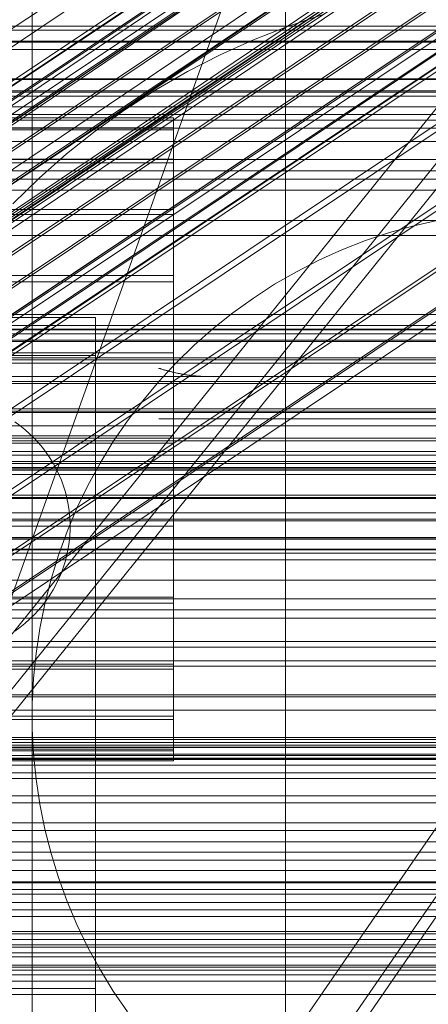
# Model space of a CAD drawing. Header units: millimetres. Extents: x -1970 to 61924, y -58230 to 6847.
# Tile 162 of 256: x 299 to 331, y -34797 to -34719. Entities that reach past the tile are written whole.
import ezdxf

# ---------------------------------------------------------------- set-up
doc = ezdxf.new("R2010")
doc.units = ezdxf.units.MM
for name, color, linetype, lineweight in [('COTAS_O', 1, 'Continuous', 0), ('COTAS_P', 1, 'Continuous', 0), ('frontal_briquetadora', 7, 'Continuous', 0), ('frontal_C01', 7, 'Continuous', 0), ('frontal_C02', 7, 'Continuous', 0), ('frontal_C03', 7, 'Continuous', 0), ('frontal_C05', 7, 'Continuous', 0), ('frontal_dosificador', 7, 'Continuous', 0), ('frontal_mezcladora', 7, 'Continuous', 0), ('frontal_tolva-C01', 7, 'Continuous', 0)]:
    doc.layers.add(name, color=color, linetype=linetype, lineweight=lineweight)
doc.dimstyles.new('R19_100', dxfattribs={"dimtxt": 250, "dimasz": 150, "dimexe": 150, "dimexo": 80, "dimgap": 100, "dimtad": 1, "dimtih": 1, "dimtoh": 1, "dimdsep": 46, "dimcen": 0.09, "dimadec": 0, "dimazin": 0, "dimtfac": 1, "dimtdec": 4, "dimtofl": 0, "dimtmove": 0, "dimatfit": 3, "dimfxl": 1, "dimtolj": 1, "dimtzin": 0, "dimarcsym": 0})

# ---------------------------------------------------------------- blocks, each defined once
blk = doc.blocks.new('DIM_R26_43')
at = {"layer": 'COTAS_P'}
for p, q in [((-1750, -34600), (-1600, -34555)), ((2600, -34600), (2450, -34555)), ((-1750, -35500), (-1750, -34600)), ((-1750, -34600), (2600, -34600)), ((-1750, -34600), (-1600, -34645)), ((2600, -34600), (2450, -34645)), ((2600, -35500), (2600, -34600))]:
    blk.add_line(p, q, dxfattribs=at)
blk.add_text('4350 P', height=250, dxfattribs=at).set_placement((425, -34500))
blk = doc.blocks.new('DIM_R26_49')
at = {"layer": 'COTAS_O'}
for p, q in [((-650, -34200), (-500, -34155)), ((650, -34200), (500, -34155)), ((-650, -34900), (-650, -34200)), ((-650, -34200), (650, -34200)), ((-650, -34200), (-500, -34245)), ((650, -34200), (500, -34245)), ((650, -34900), (650, -34200))]:
    blk.add_line(p, q, dxfattribs=at)
blk.add_text('1300 O', height=250, dxfattribs=at).set_placement((0, -34100))
blk = doc.blocks.new('DIM_R26_54')
at = {"layer": 'COTAS_P'}
for p, q in [((-305, -34680), (395, -34680)), ((395, -34680), (350, -34830)), ((395, -36000), (395, -34680)), ((395, -34680), (440, -34830)), ((395, -36000), (350, -35850)), ((395, -36000), (440, -35850)), ((-305, -36000), (395, -36000))]:
    blk.add_line(p, q, dxfattribs=at)
blk.add_text('1320 P', height=250, rotation=90, dxfattribs=at).set_placement((295, -35340))

msp = doc.modelspace()

# ---------------------------------------------------------------- linework, layer by layer
at = {"layer": 'frontal_briquetadora'}
for p, q in [((320, -34736), (320, -34680)), ((210, -34736), (430, -34736)), ((210, -34736), (320, -34736)), ((320, -34736), (430, -34736)), ((320, -34760), (320, -34736)), ((320, -34750), (320, -34736)), ((210, -34750), (340, -34750)), ((210, -34750), (320, -34750)), ((320, -34750), (340, -34750)), ((320, -34760), (320, -34750)), ((-490, -34760), (490, -34760)), ((-490, -34760), (340, -34760)), ((320, -34760), (340, -34760)), ((320, -34760), (490, -34760))]:
    msp.add_line(p, q, dxfattribs=at)
at = {"layer": 'frontal_C01'}
for p, q in [((171.232, -34806.901), (355.541, -34682.566)), ((173.554, -34811.502), (357.863, -34687.168)), ((168.263, -34813.525), (352.572, -34689.191)), ((175.016, -34815.155), (359.326, -34690.82)), ((171.275, -34816.586), (355.584, -34692.251)), ((175.521, -34817.61), (359.83, -34693.275)), ((173.584, -34818.351), (357.893, -34694.016)), ((175.032, -34818.7), (359.341, -34694.365)), ((-311.15, -34726.722), (311.15, -34726.722)), ((311.15, -34727.514), (311.15, -34726.722)), ((311.15, -34726.722), (311.15, -34727.661)), ((-311.15, -34727.514), (311.15, -34727.514)), ((-311.15, -34727.661), (311.15, -34727.661)), ((311.15, -34729.982), (311.15, -34727.514)), ((311.15, -34727.661), (311.15, -34730.267)), ((-311.15, -34729.982), (311.15, -34729.982)), ((-311.15, -34730.267), (311.15, -34730.267)), ((311.15, -34733.96), (311.15, -34729.982)), ((311.15, -34730.267), (311.15, -34734.362)), ((-311.15, -34733.96), (311.15, -34733.96)), ((311.15, -34739.175), (311.15, -34733.96)), ((-311.15, -34734.362), (311.15, -34734.362)), ((311.15, -34734.362), (311.15, -34739.667)), ((-311.15, -34739.175), (311.15, -34739.175)), ((311.15, -34745.272), (311.15, -34739.175)), ((-311.15, -34739.667), (311.15, -34739.667)), ((311.15, -34739.667), (311.15, -34745.821)), ((-440, -34743.121), (440, -34743.121)), ((-440, -34743.401), (440, -34743.401)), ((-440, -34743.453), (440, -34743.453)), ((-440, -34744.276), (440, -34744.276)), ((-440, -34744.377), (440, -34744.377)), ((-440, -34745.685), (440, -34745.685)), ((-440, -34745.828), (440, -34745.828)), ((311.15, -34745.272), (-311.15, -34745.272)), ((-311.15, -34745.821), (311.15, -34745.821)), ((311.15, -34751.836), (311.15, -34745.272)), ((311.15, -34745.821), (311.15, -34752.404)), ((-440, -34747.533), (440, -34747.533)), ((-440, -34747.708), (440, -34747.708)), ((440, -34749.694), (-440, -34749.694)), ((-440, -34749.888), (440, -34749.888)), ((-440, -34752.019), (440, -34752.019)), ((-311.15, -34751.836), (311.15, -34751.836)), ((311.15, -34758.419), (311.15, -34751.836)), ((-440, -34752.221), (440, -34752.221)), ((-311.15, -34752.404), (311.15, -34752.404)), ((311.15, -34752.404), (311.15, -34758.968)), ((-440, -34754.352), (440, -34754.352)), ((-440, -34754.547), (440, -34754.547)), ((-440, -34756.533), (440, -34756.533)), ((-440, -34756.707), (440, -34756.707)), ((-440, -34758.412), (440, -34758.412)), ((-440, -34758.555), (440, -34758.555)), ((-311.15, -34758.419), (311.15, -34758.419)), ((-311.15, -34758.968), (311.15, -34758.968)), ((311.15, -34764.573), (311.15, -34758.419)), ((311.15, -34758.968), (311.15, -34765.066)), ((-440, -34759.864), (440, -34759.864)), ((-440, -34759.964), (440, -34759.964)), ((-440, -34760.787), (440, -34760.787)), ((-440, -34760.839), (440, -34760.839)), ((-440, -34761.12), (440, -34761.12)), ((-311.15, -34764.573), (311.15, -34764.573)), ((-311.15, -34765.066), (311.15, -34765.066)), ((311.15, -34769.878), (311.15, -34764.573)), ((311.15, -34765.066), (311.15, -34770.281)), ((-311.15, -34769.878), (311.15, -34769.878)), ((311.15, -34773.974), (311.15, -34769.878)), ((-311.15, -34770.281), (311.15, -34770.281)), ((311.15, -34770.281), (311.15, -34774.258)), ((-311.15, -34773.974), (311.15, -34773.974)), ((-311.15, -34774.258), (311.15, -34774.258)), ((311.15, -34776.58), (311.15, -34773.974)), ((311.15, -34774.258), (311.15, -34776.727)), ((-311.15, -34776.58), (311.15, -34776.58)), ((-311.15, -34776.727), (311.15, -34776.727)), ((311.15, -34777.519), (311.15, -34776.58)), ((311.15, -34776.727), (311.15, -34777.519)), ((-311.15, -34777.519), (311.15, -34777.519))]:
    msp.add_line(p, q, dxfattribs=at)
at = {"layer": 'frontal_C02'}
for p, q in [((141.045, -34829.397), (354.844, -34686.421)), ((141.218, -34828.942), (355.017, -34685.967)), ((141.731, -34828.998), (355.53, -34686.023)), ((142.549, -34829.561), (356.348, -34686.585)), ((141.224, -34830.331), (355.022, -34687.355)), ((143.617, -34830.591), (357.415, -34687.616)), ((141.742, -34831.681), (355.541, -34688.705)), ((144.861, -34832.02), (358.659, -34689.045)), ((142.565, -34833.354), (356.363, -34690.379)), ((359.995, -34690.774), (146.196, -34833.75)), ((157.152, -34814.12), (341.461, -34690.866)), ((143.635, -34835.238), (357.434, -34692.262)), ((147.533, -34835.662), (361.332, -34692.687)), ((144.881, -34837.202), (358.68, -34694.227)), ((148.779, -34837.627), (362.578, -34694.652)), ((345.231, -34695.747), (160.922, -34819.001)), ((146.218, -34839.115), (360.017, -34696.139)), ((149.85, -34839.51), (363.648, -34696.535)), ((147.554, -34840.844), (361.352, -34697.869)), ((150.672, -34841.184), (364.471, -34698.209)), ((148.798, -34842.273), (362.596, -34699.298)), ((151.191, -34842.534), (364.989, -34699.558)), ((149.865, -34843.304), (363.664, -34700.329)), ((151.369, -34843.468), (365.168, -34700.492)), ((153.694, -34823.2), (338.003, -34699.946)), ((150.683, -34843.866), (364.482, -34700.891)), ((151.196, -34843.922), (364.995, -34700.947)), ((164.693, -34824.398), (349.002, -34701.144)), ((157.211, -34828.745), (341.52, -34705.491)), ((168.21, -34829.943), (352.519, -34706.689)), ((160.982, -34834.142), (345.291, -34710.888)), ((171.232, -34835.259), (355.541, -34712.004)), ((164.752, -34839.023), (349.061, -34715.769)), ((173.554, -34839.982), (357.863, -34716.728)), ((168.263, -34843.056), (352.572, -34719.801)), ((175.016, -34843.792), (359.326, -34720.537)), ((171.275, -34845.965), (355.584, -34722.71)), ((175.521, -34846.427), (359.83, -34723.173)), ((173.584, -34847.553), (357.893, -34724.298)), ((175.032, -34847.71), (359.341, -34724.456)), ((430, -34772.309), (-430, -34772.309)), ((430, -34777.309), (-430, -34777.309))]:
    msp.add_line(p, q, dxfattribs=at)
at = {"layer": 'frontal_C03'}
for p, q in [((-1250, -34719.469), (1250, -34719.469)), ((1250, -34719.787), (-1250, -34719.787)), ((1250, -34720.669), (-1250, -34720.669)), ((-1250, -34720.737), (1250, -34720.737)), ((1250, -34721.322), (-1250, -34721.322)), ((1250, -34723.63), (-1250, -34723.63)), ((-1250, -34723.689), (1250, -34723.689)), ((-1250, -34724.585), (1250, -34724.585)), ((-1250, -34724.687), (1250, -34724.687)), ((1500, -34725.842), (-1500, -34725.842)), ((-1250, -34726.441), (1250, -34726.441)), ((-1250, -34726.905), (1250, -34726.905)), ((-1250, -34727.538), (1250, -34727.538)), ((1250, -34728.596), (-1250, -34728.596)), ((1250, -34730.904), (-1250, -34730.904)), ((1250, -34731.557), (-1250, -34731.557)), ((1250, -34732.439), (-1250, -34732.439)), ((-1500, -34734.825), (1500, -34734.825)), ((1250, -34742.245), (-1250, -34742.245)), ((1250, -34743.126), (-1250, -34743.126)), ((1250, -34743.78), (-1250, -34743.78)), ((1250, -34746.087), (-1250, -34746.087)), ((-1250, -34747.145), (1250, -34747.145)), ((1250, -34749.997), (-1250, -34749.997)), ((1250, -34751.054), (-1250, -34751.054)), ((-1250, -34753.07), (1250, -34753.07)), ((1250, -34753.361), (-1250, -34753.361)), ((-1250, -34753.868), (1250, -34753.868)), ((1250, -34754.015), (-1250, -34754.015)), ((-1250, -34754.452), (1250, -34754.452)), ((1250, -34754.896), (-1250, -34754.896)), ((-1250, -34756.79), (1250, -34756.79)), ((-1250, -34757.92), (1250, -34757.92)), ((-1250, -34761.639), (1250, -34761.639)), ((-1250, -34763.236), (1250, -34763.236)), ((1250, -34764.703), (-1250, -34764.703)), ((1250, -34765.584), (-1250, -34765.584)), ((1250, -34766.237), (-1250, -34766.237)), ((-1250, -34768.083), (1250, -34768.083)), ((1250, -34768.545), (-1250, -34768.545)), ((-1250, -34769.602), (1250, -34769.602)), ((-1250, -34770.038), (1250, -34770.038)), ((1250, -34772.454), (-1250, -34772.454)), ((1250, -34773.512), (-1250, -34773.512)), ((-1268, -34776.056), (1268, -34776.056)), ((-1250, -34775.683), (1250, -34775.683)), ((1250, -34775.819), (-1250, -34775.819)), ((-1268, -34776.28), (1268, -34776.28)), ((-1268, -34776.445), (1268, -34776.445)), ((1250, -34776.473), (-1250, -34776.473)), ((-1268, -34777.102), (1268, -34777.102)), ((-1268, -34777.42), (1268, -34777.42)), ((1250, -34777.354), (-1250, -34777.354)), ((-1268, -34778.466), (1268, -34778.466)), ((1250, -34777.864), (-1250, -34777.864)), ((-1268, -34778.915), (1268, -34778.915)), ((-1268, -34780.278), (1268, -34780.278)), ((-1268, -34780.828), (1268, -34780.828)), ((-1268, -34782.416), (1268, -34782.416)), ((1268, -34783.029), (-1268, -34783.029)), ((-1250, -34783.921), (1250, -34783.921)), ((-1268, -34784.733), (1268, -34784.733)), ((-1268, -34785.368), (1268, -34785.368)), ((-1250, -34786.18), (1250, -34786.18)), ((-1268, -34787.072), (1268, -34787.072)), ((-1268, -34787.685), (1268, -34787.685)), ((1250, -34787.16), (-1250, -34787.16)), ((1250, -34788.042), (-1250, -34788.042)), ((-1268, -34789.273), (1268, -34789.273)), ((1250, -34788.695), (-1250, -34788.695)), ((-1268, -34789.823), (1268, -34789.823)), ((-1268, -34791.186), (1268, -34791.186)), ((-1268, -34791.635), (1268, -34791.635)), ((1250, -34791.003), (-1250, -34791.003)), ((-1250, -34792.06), (1250, -34792.06)), ((-1250, -34792.237), (1250, -34792.237)), ((-1268, -34792.681), (1268, -34792.681)), ((-1268, -34792.999), (1268, -34792.999)), ((-1268, -34793.656), (1268, -34793.656)), ((-1268, -34793.821), (1268, -34793.821)), ((-1268, -34794.045), (1268, -34794.045)), ((-1250, -34794.418), (1250, -34794.418)), ((1250, -34794.912), (-1250, -34794.912)), ((1250, -34795.969), (-1250, -34795.969))]:
    msp.add_line(p, q, dxfattribs=at)
at = {"layer": 'frontal_C05'}
for p, q in [((300, -34777), (300, -34679)), ((300, -34849), (300, -34689)), ((320.163, -34719.498), (322.904, -34718.577)), ((317.471, -34720.554), (320.163, -34719.498)), ((314.835, -34721.744), (317.471, -34720.554)), ((312.261, -34723.063), (314.835, -34721.744)), ((309.757, -34724.509), (312.261, -34723.063)), ((307.327, -34726.078), (309.757, -34724.509)), ((304.979, -34727.766), (307.327, -34726.078)), ((302.718, -34729.569), (304.979, -34727.766)), ((300.55, -34731.483), (302.718, -34729.569)), ((298.48, -34733.502), (300.55, -34731.483)), ((332.074, -34734.793), (330.13, -34735.237)), ((330.13, -34735.237), (328.21, -34735.777)), ((326.319, -34736.412), (324.463, -34737.141)), ((328.21, -34735.777), (326.319, -34736.412)), ((324.463, -34737.141), (322.645, -34737.961)), ((322.645, -34737.961), (320.87, -34738.871)), ((320.87, -34738.871), (319.143, -34739.868)), ((319.143, -34739.868), (317.467, -34740.95)), ((317.467, -34740.95), (315.848, -34742.115)), ((281, -34742.5), (305, -34742.5)), ((305, -34802.5), (305, -34742.5)), ((315.848, -34742.115), (314.288, -34743.358)), ((314.288, -34743.358), (312.793, -34744.678)), ((312.793, -34744.678), (311.365, -34746.071)), ((281, -34745.5), (305, -34745.5)), ((305, -34795.5), (305, -34745.5)), ((300, -34746.5), (300, -34746.516)), ((300, -34746.562), (300, -34746.516)), ((300, -34746.64), (300, -34746.562)), ((305, -34746.5), (305, -34746.516)), ((305, -34746.516), (305, -34746.562)), ((305, -34746.562), (305, -34746.64)), ((310.004, -34746.501), (310.015, -34746.505)), ((310.015, -34746.505), (310.004, -34746.501)), ((311.365, -34746.071), (310.009, -34747.533)), ((310.015, -34746.505), (310.035, -34746.511)), ((310.032, -34746.51), (310.015, -34746.505)), ((310.055, -34746.517), (310.032, -34746.51)), ((310.035, -34746.511), (310.061, -34746.519)), ((310.084, -34746.527), (310.055, -34746.517)), ((310.061, -34746.519), (310.095, -34746.53)), ((310.124, -34746.539), (310.084, -34746.527)), ((310.095, -34746.53), (310.135, -34746.543)), ((310.175, -34746.555), (310.124, -34746.539)), ((310.135, -34746.543), (310.182, -34746.557)), ((310.182, -34746.557), (310.235, -34746.573)), ((310.235, -34746.573), (310.294, -34746.591)), ((310.302, -34746.593), (310.235, -34746.573)), ((310.294, -34746.591), (310.358, -34746.61)), ((310.375, -34746.615), (310.302, -34746.593)), ((300, -34746.748), (300, -34746.64)), ((300, -34746.887), (300, -34746.748)), ((300, -34747.055), (300, -34746.887)), ((300, -34747.254), (300, -34747.055)), ((300, -34747.482), (300, -34747.254)), ((305, -34746.64), (305, -34746.748)), ((305, -34746.748), (305, -34746.887)), ((305, -34746.887), (305, -34747.055)), ((305, -34747.055), (305, -34747.254)), ((305, -34747.254), (305, -34747.482)), ((310.358, -34746.61), (310.428, -34746.63)), ((310.455, -34746.638), (310.375, -34746.615)), ((310.428, -34746.63), (310.501, -34746.651)), ((310.541, -34746.662), (310.455, -34746.638)), ((310.501, -34746.651), (310.579, -34746.673)), ((310.632, -34746.688), (310.541, -34746.662)), ((310.579, -34746.673), (310.661, -34746.696)), ((310.727, -34746.713), (310.632, -34746.688)), ((310.661, -34746.696), (310.746, -34746.718)), ((310.828, -34746.74), (310.727, -34746.713)), ((310.746, -34746.718), (310.835, -34746.742)), ((310.932, -34746.766), (310.828, -34746.74)), ((310.835, -34746.742), (310.927, -34746.765)), ((310.927, -34746.765), (311.022, -34746.789)), ((311.053, -34746.796), (310.932, -34746.766)), ((311.022, -34746.789), (311.12, -34746.812)), ((311.192, -34746.829), (311.053, -34746.796)), ((311.12, -34746.812), (311.221, -34746.835)), ((311.336, -34746.861), (311.192, -34746.829)), ((311.221, -34746.835), (311.323, -34746.859)), ((311.323, -34746.859), (311.428, -34746.881)), ((311.484, -34746.893), (311.336, -34746.861)), ((311.428, -34746.881), (311.535, -34746.904)), ((311.636, -34746.924), (311.484, -34746.893)), ((311.535, -34746.904), (311.644, -34746.925)), ((311.791, -34746.953), (311.636, -34746.924)), ((311.644, -34746.925), (311.755, -34746.946)), ((311.755, -34746.946), (311.867, -34746.967)), ((311.95, -34746.981), (311.791, -34746.953)), ((311.867, -34746.967), (311.981, -34746.986)), ((312.111, -34747.008), (311.95, -34746.981)), ((311.981, -34746.986), (312.097, -34747.005)), ((312.097, -34747.005), (312.214, -34747.023)), ((312.275, -34747.032), (312.111, -34747.008)), ((312.214, -34747.023), (312.332, -34747.04)), ((312.441, -34747.055), (312.275, -34747.032)), ((312.332, -34747.04), (312.451, -34747.056)), ((312.609, -34747.076), (312.441, -34747.055)), ((312.451, -34747.056), (312.571, -34747.071)), ((312.571, -34747.071), (312.692, -34747.085)), ((312.779, -34747.095), (312.609, -34747.076)), ((312.692, -34747.085), (312.814, -34747.098)), ((312.951, -34747.111), (312.779, -34747.095)), ((312.814, -34747.098), (312.937, -34747.11)), ((312.937, -34747.11), (313.06, -34747.12)), ((313.124, -34747.125), (312.951, -34747.111)), ((313.06, -34747.12), (313.184, -34747.129)), ((313.298, -34747.136), (313.124, -34747.125)), ((313.184, -34747.129), (313.308, -34747.137)), ((313.472, -34747.146), (313.298, -34747.136)), ((313.308, -34747.137), (313.433, -34747.144)), ((313.433, -34747.144), (313.559, -34747.149)), ((313.648, -34747.152), (313.472, -34747.146)), ((313.559, -34747.149), (313.684, -34747.153)), ((313.824, -34747.156), (313.648, -34747.152)), ((313.684, -34747.153), (313.81, -34747.156)), ((313.81, -34747.156), (313.905, -34747.157)), ((314, -34747.157), (313.824, -34747.156)), ((314, -34747.157), (313.905, -34747.157)), ((346, -34747.157), (314, -34747.157)), ((300, -34747.738), (300, -34747.482)), ((300, -34748.022), (300, -34747.738)), ((300, -34748.334), (300, -34748.022)), ((305, -34747.482), (305, -34747.738)), ((305, -34747.738), (305, -34748.022)), ((305, -34748.022), (305, -34748.334)), ((310.009, -34747.533), (308.727, -34749.06)), ((300, -34748.672), (300, -34748.334)), ((300, -34749.036), (300, -34748.672)), ((305, -34748.334), (305, -34748.672)), ((305, -34748.672), (305, -34749.036)), ((300, -34749.424), (300, -34749.036)), ((300, -34749.837), (300, -34749.424)), ((305, -34749.036), (305, -34749.424)), ((305, -34749.424), (305, -34749.837)), ((308.727, -34749.06), (307.522, -34750.65)), ((300, -34750.272), (300, -34749.837)), ((300, -34750.729), (300, -34750.272)), ((305, -34749.837), (305, -34750.272)), ((305, -34750.272), (305, -34750.729)), ((299.038, -34751.029), (298.633, -34750.738)), ((299.428, -34751.34), (299.038, -34751.029)), ((300, -34751.206), (300, -34750.729)), ((300, -34751.703), (300, -34751.206)), ((305, -34750.729), (305, -34751.206)), ((305, -34751.206), (305, -34751.703)), ((307.522, -34750.65), (306.399, -34752.298)), ((310.031, -34750.5), (310.011, -34750.5)), ((310.061, -34750.5), (310.031, -34750.5)), ((310.1, -34750.5), (310.061, -34750.5)), ((310.15, -34750.5), (310.1, -34750.5)), ((310.208, -34750.5), (310.15, -34750.5)), ((310.277, -34750.5), (310.208, -34750.5)), ((310.354, -34750.5), (310.277, -34750.5)), ((310.441, -34750.5), (310.354, -34750.5)), ((310.536, -34750.5), (310.441, -34750.5)), ((310.64, -34750.5), (310.536, -34750.5)), ((310.752, -34750.5), (310.64, -34750.5)), ((310.873, -34750.5), (310.752, -34750.5)), ((311.001, -34750.5), (310.873, -34750.5)), ((311.137, -34750.5), (311.001, -34750.5)), ((311.279, -34750.5), (311.137, -34750.5)), ((311.429, -34750.5), (311.279, -34750.5)), ((311.585, -34750.5), (311.429, -34750.5)), ((311.747, -34750.5), (311.585, -34750.5)), ((311.914, -34750.5), (311.747, -34750.5)), ((312.087, -34750.5), (311.914, -34750.5)), ((312.264, -34750.5), (312.087, -34750.5)), ((312.446, -34750.5), (312.264, -34750.5)), ((312.632, -34750.5), (312.446, -34750.5)), ((312.821, -34750.5), (312.632, -34750.5)), ((313.013, -34750.5), (312.821, -34750.5)), ((313.207, -34750.5), (313.013, -34750.5)), ((313.404, -34750.5), (313.207, -34750.5)), ((313.602, -34750.5), (313.404, -34750.5)), ((313.801, -34750.5), (313.602, -34750.5)), ((314, -34750.5), (313.801, -34750.5)), ((314, -34750.5), (346, -34750.5)), ((299.802, -34751.669), (299.428, -34751.34)), ((300.159, -34752.018), (299.802, -34751.669)), ((300, -34752.218), (300, -34751.703)), ((300.498, -34752.383), (300.159, -34752.018)), ((305, -34751.703), (305, -34752.218)), ((300, -34752.75), (300, -34752.218)), ((300, -34753.297), (300, -34752.75)), ((300.818, -34752.765), (300.498, -34752.383)), ((301.119, -34753.163), (300.818, -34752.765)), ((305, -34752.218), (305, -34752.75)), ((305, -34752.75), (305, -34753.297)), ((306.399, -34752.298), (305.359, -34754)), ((300, -34753.859), (300, -34753.297)), ((301.4, -34753.575), (301.119, -34753.163)), ((301.66, -34754), (301.4, -34753.575)), ((305, -34753.297), (305, -34753.859)), ((300, -34754.433), (300, -34753.859)), ((301.899, -34754.438), (301.66, -34754)), ((305.359, -34754), (304.405, -34755.752)), ((305, -34753.859), (305, -34754.433)), ((300, -34755.019), (300, -34754.433)), ((300, -34755.614), (300, -34755.019)), ((302.115, -34754.887), (301.899, -34754.438)), ((302.309, -34755.347), (302.115, -34754.887)), ((305, -34754.433), (305, -34755.019)), ((305, -34755.019), (305, -34755.614)), ((300, -34756.218), (300, -34755.614)), ((302.479, -34755.815), (302.309, -34755.347)), ((302.626, -34756.292), (302.479, -34755.815)), ((304.405, -34755.752), (303.54, -34757.549)), ((305, -34755.617), (305, -34755.604)), ((305, -34755.614), (305, -34756.218)), ((305, -34755.638), (305, -34755.617)), ((305, -34755.667), (305, -34755.638)), ((305, -34755.705), (305, -34755.667)), ((305, -34755.751), (305, -34755.705)), ((305, -34755.805), (305, -34755.751)), ((305, -34755.867), (305, -34755.805)), ((305, -34755.937), (305, -34755.867)), ((305, -34756.014), (305, -34755.937)), ((300, -34756.829), (300, -34756.218)), ((302.749, -34756.775), (302.626, -34756.292)), ((305, -34756.099), (305, -34756.014)), ((305, -34756.191), (305, -34756.099)), ((305, -34756.29), (305, -34756.191)), ((305, -34756.218), (305, -34756.829)), ((305, -34756.395), (305, -34756.29)), ((305, -34756.508), (305, -34756.395)), ((305, -34756.626), (305, -34756.508)), ((305, -34756.75), (305, -34756.626)), ((300, -34757.446), (300, -34756.829)), ((300, -34758.066), (300, -34757.446)), ((302.848, -34757.264), (302.749, -34756.775)), ((302.922, -34757.757), (302.848, -34757.264)), ((305, -34756.88), (305, -34756.75)), ((305, -34756.829), (305, -34757.446)), ((305, -34757.015), (305, -34756.88)), ((305, -34757.155), (305, -34757.015)), ((305, -34757.3), (305, -34757.155)), ((305, -34757.449), (305, -34757.3)), ((305, -34757.446), (305, -34758.066)), ((305, -34757.602), (305, -34757.449)), ((300, -34758.688), (300, -34758.066)), ((303.54, -34757.549), (302.765, -34759.386)), ((302.972, -34758.253), (302.922, -34757.757)), ((302.997, -34758.751), (302.972, -34758.253)), ((305, -34757.758), (305, -34757.602)), ((305, -34757.917), (305, -34757.758)), ((305, -34758.079), (305, -34757.917)), ((305, -34758.066), (305, -34758.688)), ((305, -34758.243), (305, -34758.079)), ((305, -34758.41), (305, -34758.243)), ((300, -34759.312), (300, -34758.688)), ((302.997, -34759.249), (302.997, -34758.751)), ((305, -34758.577), (305, -34758.41)), ((305, -34758.746), (305, -34758.577)), ((305, -34758.688), (305, -34759.312)), ((305, -34758.915), (305, -34758.746)), ((305, -34759.085), (305, -34758.915)), ((300, -34759.934), (300, -34759.312)), ((302.765, -34759.386), (302.083, -34761.261)), ((302.922, -34760.243), (302.972, -34759.747)), ((302.972, -34759.747), (302.997, -34759.249)), ((305, -34759.254), (305, -34759.085)), ((305, -34759.423), (305, -34759.254)), ((305, -34759.312), (305, -34759.934)), ((305, -34759.59), (305, -34759.423)), ((305, -34759.757), (305, -34759.59)), ((305, -34759.921), (305, -34759.757)), ((300, -34760.554), (300, -34759.934)), ((300, -34761.171), (300, -34760.554)), ((302.848, -34760.736), (302.922, -34760.243)), ((305, -34760.083), (305, -34759.921)), ((305, -34759.934), (305, -34760.554)), ((305, -34760.242), (305, -34760.083)), ((305, -34760.398), (305, -34760.242)), ((305, -34760.551), (305, -34760.398)), ((305, -34760.7), (305, -34760.551)), ((305, -34760.554), (305, -34761.171)), ((300, -34761.782), (300, -34761.171)), ((302.083, -34761.261), (301.495, -34763.166)), ((302.626, -34761.708), (302.749, -34761.225)), ((302.749, -34761.225), (302.848, -34760.736)), ((305, -34760.845), (305, -34760.7)), ((305, -34760.985), (305, -34760.845)), ((305, -34761.12), (305, -34760.985)), ((305, -34761.25), (305, -34761.12)), ((305, -34761.171), (305, -34761.782)), ((305, -34761.374), (305, -34761.25)), ((305, -34761.492), (305, -34761.374)), ((300, -34762.386), (300, -34761.782)), ((302.479, -34762.185), (302.626, -34761.708)), ((305, -34761.605), (305, -34761.492)), ((305, -34761.71), (305, -34761.605)), ((305, -34761.809), (305, -34761.71)), ((305, -34761.782), (305, -34762.386)), ((305, -34761.901), (305, -34761.809)), ((305, -34761.986), (305, -34761.901)), ((305, -34762.063), (305, -34761.986)), ((305, -34762.133), (305, -34762.063)), ((305, -34762.195), (305, -34762.133)), ((300, -34762.981), (300, -34762.386)), ((302.115, -34763.113), (302.309, -34762.653)), ((302.309, -34762.653), (302.479, -34762.185)), ((305, -34762.249), (305, -34762.195)), ((305, -34762.295), (305, -34762.249)), ((305, -34762.333), (305, -34762.295)), ((305, -34762.362), (305, -34762.333)), ((305, -34762.383), (305, -34762.362)), ((305, -34762.396), (305, -34762.383)), ((305, -34762.386), (305, -34762.981)), ((300, -34763.567), (300, -34762.981)), ((300, -34764.141), (300, -34763.567)), ((301.495, -34763.166), (301.003, -34765.099)), ((301.66, -34764), (301.899, -34763.562)), ((301.899, -34763.562), (302.115, -34763.113)), ((305, -34762.981), (305, -34763.567)), ((305, -34763.567), (305, -34764.141)), ((300, -34764.703), (300, -34764.141)), ((301.119, -34764.837), (301.4, -34764.425)), ((301.4, -34764.425), (301.66, -34764)), ((305, -34764.141), (305, -34764.703)), ((300, -34765.25), (300, -34764.703)), ((300, -34765.782), (300, -34765.25)), ((300.498, -34765.617), (300.818, -34765.235)), ((301.003, -34765.099), (300.608, -34767.054)), ((300.818, -34765.235), (301.119, -34764.837)), ((305, -34764.703), (305, -34765.25)), ((305, -34765.25), (305, -34765.782)), ((299.802, -34766.331), (300.159, -34765.982)), ((300, -34766.297), (300, -34765.782)), ((300.159, -34765.982), (300.498, -34765.617)), ((305, -34765.782), (305, -34766.297)), ((299.038, -34766.971), (299.428, -34766.66)), ((299.428, -34766.66), (299.802, -34766.331)), ((300, -34766.794), (300, -34766.297)), ((300, -34767.271), (300, -34766.794)), ((305, -34766.297), (305, -34766.794)), ((305, -34766.794), (305, -34767.271)), ((298.633, -34767.262), (299.038, -34766.971)), ((300, -34767.728), (300, -34767.271)), ((300.608, -34767.054), (300.31, -34769.026)), ((305, -34767.271), (305, -34767.728)), ((300, -34768.163), (300, -34767.728)), ((300, -34768.576), (300, -34768.163)), ((305, -34767.728), (305, -34768.163)), ((305, -34768.163), (305, -34768.576)), ((300, -34768.964), (300, -34768.576)), ((300, -34769.328), (300, -34768.964)), ((300.31, -34769.026), (300.112, -34771.011)), ((305, -34768.576), (305, -34768.964)), ((305, -34768.964), (305, -34769.328)), ((300, -34769.666), (300, -34769.328)), ((300, -34769.978), (300, -34769.666)), ((305, -34769.328), (305, -34769.666)), ((305, -34769.666), (305, -34769.978)), ((300, -34770.262), (300, -34769.978)), ((300, -34770.518), (300, -34770.262)), ((300, -34770.746), (300, -34770.518)), ((305, -34769.978), (305, -34770.262)), ((305, -34770.262), (305, -34770.518)), ((305, -34770.518), (305, -34770.746)), ((300, -34770.945), (300, -34770.746)), ((300, -34771.113), (300, -34770.945)), ((300, -34771.252), (300, -34771.113)), ((300, -34771.36), (300, -34771.252)), ((300, -34771.438), (300, -34771.36)), ((300, -34771.484), (300, -34771.438)), ((300, -34771.5), (300, -34771.484)), ((300.112, -34771.011), (300.012, -34773.003)), ((305, -34770.746), (305, -34770.945)), ((305, -34770.945), (305, -34771.113)), ((305, -34771.113), (305, -34771.252)), ((305, -34771.252), (305, -34771.36)), ((305, -34771.36), (305, -34771.438)), ((305, -34771.438), (305, -34771.484)), ((305, -34771.484), (305, -34771.5)), ((300.012, -34773.003), (300.012, -34774.997)), ((300.012, -34774.997), (300.112, -34776.989)), ((300, -34777), (380, -34777)), ((300.112, -34776.989), (300.31, -34778.974)), ((300.31, -34778.974), (300.608, -34780.946)), ((300.608, -34780.946), (301.003, -34782.901)), ((301.003, -34782.901), (301.495, -34784.834)), ((301.495, -34784.834), (302.083, -34786.739)), ((302.083, -34786.739), (302.765, -34788.614)), ((302.765, -34788.614), (303.54, -34790.451)), ((303.54, -34790.451), (304.405, -34792.248)), ((304.405, -34792.248), (305.359, -34794)), ((305.359, -34794), (306.399, -34795.702)), ((281, -34795.5), (305, -34795.5)), ((306.399, -34795.702), (307.522, -34797.35))]:
    msp.add_line(p, q, dxfattribs=at)
at = {"layer": 'frontal_dosificador'}
msp.add_line((250, -34900), (750, -33500), dxfattribs=at)
at = {"layer": 'frontal_mezcladora'}
for p, q in [((320, -34820), (320, -34600)), ((-625, -34725), (625, -34725)), ((-625, -34730), (625, -34730)), ((150, -34730), (625, -34730)), ((-600, -34760), (600, -34760))]:
    msp.add_line(p, q, dxfattribs=at)
at = {"layer": 'frontal_tolva-C01'}
for p, q in [((596.887, -34397.489), (221.887, -34942.731)), ((221.887, -34862.339), (596.887, -34397.489)), ((600, -34397.972), (225, -34862.823)), ((225, -34943.645), (600, -34398.402)), ((225, -34864.851), (600, -34400)), ((225, -34945.243), (600, -34400))]:
    msp.add_line(p, q, dxfattribs=at)

# ---------------------------------------------------------------- dimensions: what is measured, and where the dimension line sits
at = {"layer": 'COTAS_O'}
dim = msp.add_aligned_dim(p1=(-650, -34900), p2=(650, -34900), distance=700, text='<> O', dimstyle='R19_100', dxfattribs=at)
dim.commit()
dim.dimension.update_dxf_attribs({"geometry": 'DIM_R26_49', "text_midpoint": (0, -34200)})
at = {"layer": 'COTAS_P'}
for p1, p2, distance, picture, middle in [((-1750, -35500), (2600, -35500), 900, 'DIM_R26_43', (425, -34600)), ((-305, -36000), (-305, -34680), -700, 'DIM_R26_54', (395, -35340))]:
    dim = msp.add_aligned_dim(p1=p1, p2=p2, distance=distance, text='<> P', dimstyle='R19_100', dxfattribs=at)
    dim.commit()
    dim.dimension.update_dxf_attribs({"geometry": picture, "text_midpoint": middle})

doc.saveas('drawing.dxf')
